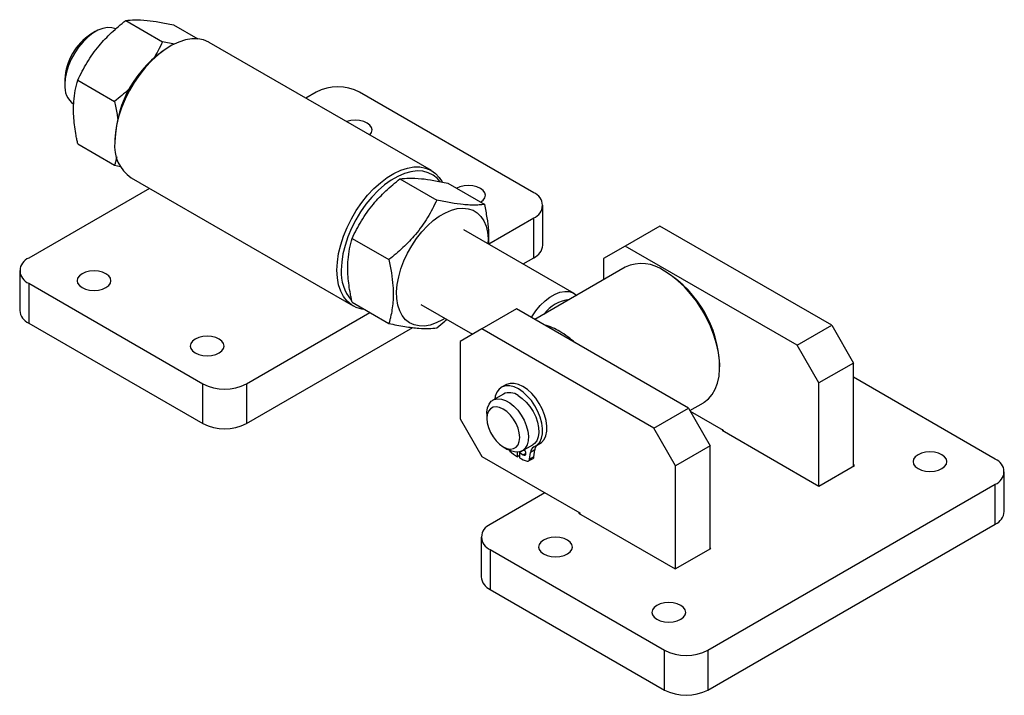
# Model space of a CAD drawing. Extents: x 27 to 410, y 76 to 275.
# Tile 2 of 2: x 250 to 410, y 165 to 275. Entities that reach past the tile are written whole.
import ezdxf

# ---------------------------------------------------------------- set-up
doc = ezdxf.new("R2010")
doc.units = 0
doc.linetypes.add('SLD-SÓLIDA', pattern=[0])
doc.layers.get('0').update_dxf_attribs({"linetype": 'CONTINUOUS'})

msp = doc.modelspace()

# ---------------------------------------------------------------- linework, layer by layer
at = {"color": 7, "linetype": 'SLD-SÓLIDA'}
for p, q in [((267.016, 274.746), (272.996, 271.293)), ((274.794, 274.05), (278.741, 271.771)), ((262.086, 272.935), (261.379, 272.527)), ((274.947, 270.917), (272.996, 271.293)), ((274.247, 270.568), (273.894, 270.364)), ((316.66, 250.379), (280.598, 271.198)), ((257.137, 265.179), (257.137, 264.362)), ((259.237, 265.07), (265.218, 261.617)), ((297.937, 263.095), (296.285, 262.142)), ((333.292, 246.767), (305.008, 263.095)), ((259.237, 254.698), (265.218, 251.246)), ((265.268, 255.423), (265.268, 255.015)), ((265.218, 251.246), (266.194, 251.049)), ((267.899, 249.2), (303.962, 228.382)), ((311.563, 249.029), (317.544, 245.576)), ((319.342, 248.333), (325.322, 244.881)), ((270.883, 247.478), (251.268, 236.154)), ((334.756, 238.245), (334.756, 244.726)), ((325.985, 238.467), (333.292, 242.685)), ((333.292, 236.204), (333.292, 242.685)), ((339.832, 230.421), (321.942, 240.748)), ((353.754, 241.357), (348.141, 238.117)), ((381.685, 225.233), (353.754, 241.357)), ((303.785, 239.353), (309.766, 235.9)), ((348.141, 238.117), (344.606, 236.075)), ((376.072, 221.993), (348.141, 238.117)), ((331.553, 235.2), (333.292, 236.204)), ((344.606, 236.075), (344.606, 232.614)), ((249.803, 234.113), (249.803, 227.632)), ((348.156, 234.663), (333.462, 226.181)), ((354.86, 233.83), (354.507, 234.034)), ((251.268, 232.072), (279.552, 215.744)), ((251.268, 232.072), (251.268, 225.591)), ((303.785, 228.981), (309.766, 225.529)), ((286.623, 215.744), (306.67, 227.316)), ((314.943, 228.624), (323.32, 223.788)), ((330.464, 227.912), (324.851, 224.671)), ((358.394, 211.788), (330.464, 227.912)), ((251.268, 225.591), (279.552, 209.262)), ((286.623, 209.262), (313.638, 224.858)), ((324.851, 224.671), (321.315, 222.63)), ((352.782, 208.547), (324.851, 224.671)), ((376.072, 221.993), (381.685, 225.233)), ((381.685, 225.233), (385.22, 219.109)), ((321.315, 222.63), (321.315, 210.055)), ((379.607, 215.869), (376.072, 221.993)), ((385.22, 219.109), (379.607, 215.869)), ((385.22, 202.37), (385.22, 219.109)), ((363.485, 218.48), (363.485, 218.889)), ((408.245, 203.498), (385.22, 216.79)), ((279.552, 209.262), (279.552, 215.744)), ((286.623, 215.744), (286.623, 209.262)), ((328.767, 215.57), (328.059, 215.162)), ((379.607, 199.13), (379.607, 215.869)), ((328.365, 214.073), (326.668, 213.094)), ((352.782, 208.547), (358.394, 211.788)), ((358.394, 211.788), (361.93, 205.664)), ((358.629, 211.381), (360.855, 212.666)), ((358.68, 211.293), (364.051, 208.192)), ((321.315, 210.055), (324.851, 203.931)), ((325.682, 210.913), (325.682, 210.097)), ((356.317, 202.424), (352.782, 208.547)), ((363.98, 208.233), (363.91, 208.192)), ((363.91, 208.192), (379.607, 199.13)), ((364.051, 208.192), (364.051, 208.11)), ((328.342, 205.489), (329.049, 205.081)), ((331.677, 204.962), (330.97, 204.554)), ((331.361, 204.78), (331.362, 204.807)), ((331.43, 204.845), (333.127, 205.824)), ((331.677, 204.962), (331.911, 204.827)), ((333.454, 204.985), (332.747, 204.577)), ((333.32, 203.884), (333.454, 204.985)), ((333.575, 205.608), (334.282, 206.017)), ((361.93, 205.664), (356.317, 202.424)), ((361.93, 188.925), (361.93, 205.664)), ((324.851, 203.931), (340.761, 194.747)), ((330.64, 203.889), (330.662, 204.624)), ((330.983, 204.087), (330.64, 203.889)), ((330.97, 204.554), (330.994, 203.685)), ((330.97, 204.554), (331.595, 204.193)), ((332.462, 203.209), (333.169, 203.618)), ((332.613, 203.476), (332.747, 204.577)), ((333.32, 203.884), (332.613, 203.476)), ((356.317, 185.685), (356.317, 202.424)), ((379.607, 199.13), (385.406, 202.477)), ((385.406, 202.477), (385.22, 202.584)), ((409.71, 194.975), (409.71, 201.457)), ((361.576, 172.474), (408.245, 199.416)), ((408.245, 192.934), (408.245, 199.416)), ((335.104, 198.012), (326.221, 192.884)), ((340.69, 194.788), (340.575, 194.721)), ((340.575, 194.721), (356.273, 185.659)), ((340.761, 194.747), (340.761, 194.614)), ((361.576, 165.993), (408.245, 192.934)), ((324.756, 190.843), (324.756, 184.362)), ((326.221, 188.802), (354.505, 172.474)), ((326.221, 188.802), (326.221, 182.321)), ((356.273, 185.659), (362.071, 189.006)), ((362.071, 189.006), (361.93, 189.088)), ((326.221, 182.321), (354.505, 165.993)), ((354.505, 165.993), (354.505, 172.474)), ((361.576, 172.474), (361.576, 165.993))]:
    msp.add_line(p, q, dxfattribs=at)
at = {"color": 8, "linetype": 'SLD-SÓLIDA'}
msp.add_line((332.019, 204.438), (331.595, 204.193), dxfattribs=at)
at = {"color": 7, "linetype": 'SLD-SÓLIDA', "flags": 128}
for points in [[(265.395, 273.381), (264.794, 273.568), (264.075, 273.602), (263.301, 273.462), (262.495, 273.152), (261.678, 272.68), (260.871, 272.059), (260.098, 271.306), (259.379, 270.442), (258.734, 269.49), (258.18, 268.476), (257.733, 267.427), (257.405, 266.373), (257.204, 265.342), (257.137, 264.362)], [(280.598, 271.198), (280.5, 271.253), (279.66, 271.598), (278.739, 271.772), (277.749, 271.769), (276.706, 271.592), (275.626, 271.241), (274.525, 270.724), (273.42, 270.046), (272.327, 269.22), (271.264, 268.256), (270.246, 267.171), (269.288, 265.98), (268.406, 264.701), (267.612, 263.354), (266.919, 261.959), (266.337, 260.537), (265.875, 259.111), (265.54, 257.701), (265.336, 256.328), (265.268, 255.015)], [(306.657, 256.154), (306.682, 256.179), (306.957, 256.561), (307.051, 256.972), (306.957, 257.383), (306.682, 257.766), (306.245, 258.095), (305.676, 258.347), (305.012, 258.506), (304.301, 258.56), (303.589, 258.506), (302.926, 258.347), (302.883, 258.333)], [(301.331, 234.196), (301.399, 235.51), (301.602, 236.882), (301.937, 238.292), (302.399, 239.719), (302.981, 241.141), (303.675, 242.536), (304.468, 243.883), (305.351, 245.161), (306.308, 246.353), (307.326, 247.438), (308.39, 248.401), (309.482, 249.228), (310.588, 249.905), (311.688, 250.423), (312.769, 250.773), (313.811, 250.951), (314.801, 250.953), (315.723, 250.78), (316.562, 250.434), (317.307, 249.921), (317.946, 249.247), (318.408, 248.539)], [(318.027, 248.618), (317.644, 249.061), (316.953, 249.626), (316.163, 250.026), (315.287, 250.256), (314.338, 250.31), (313.33, 250.189), (312.281, 249.895), (311.206, 249.431), (310.123, 248.806), (309.048, 248.028), (307.999, 247.112), (306.991, 246.07), (306.042, 244.919), (305.166, 243.678), (304.376, 242.365), (303.685, 241.003), (303.105, 239.611), (302.644, 238.213), (302.309, 236.83), (302.106, 235.484), (302.038, 234.196)], [(324.63, 245.236), (325.067, 245.565), (325.342, 245.948), (325.435, 246.359), (325.342, 246.77), (325.067, 247.153), (324.63, 247.482), (324.06, 247.734), (323.397, 247.892), (322.685, 247.947), (321.974, 247.892), (321.31, 247.734), (320.779, 247.503)], [(318.856, 226.365), (318.443, 226.112), (317.453, 225.618), (316.481, 225.285), (315.544, 225.119), (314.659, 225.125), (313.841, 225.301), (313.106, 225.645), (312.465, 226.15), (311.932, 226.807), (311.514, 227.605), (311.22, 228.529), (311.055, 229.563), (311.022, 230.689), (311.122, 231.886), (311.351, 233.133), (311.708, 234.407), (312.185, 235.687), (312.773, 236.948), (313.462, 238.17), (314.241, 239.329), (315.094, 240.405), (316.007, 241.379), (316.964, 242.234), (317.947, 242.954), (318.939, 243.527), (319.922, 243.942), (320.878, 244.191), (321.791, 244.271), (322.645, 244.18), (323.423, 243.92), (324.113, 243.495), (324.701, 242.912), (325.178, 242.183), (325.534, 241.32), (325.764, 240.339), (325.863, 239.256), (325.856, 238.489)], [(263.819, 231.358), (264.256, 231.686), (264.53, 232.069), (264.624, 232.48), (264.53, 232.891), (264.256, 233.274), (263.819, 233.603), (263.249, 233.855), (262.586, 234.014), (261.874, 234.068), (261.162, 234.014), (260.499, 233.855), (259.93, 233.603), (259.493, 233.274), (259.218, 232.891), (259.124, 232.48), (259.218, 232.069), (259.493, 231.686), (259.93, 231.358), (260.499, 231.105), (261.162, 230.947), (261.874, 230.893), (262.586, 230.947), (263.249, 231.105), (263.819, 231.358)], [(305.818, 227.808), (305.351, 227.872), (304.468, 228.132), (303.675, 228.563), (302.981, 229.158), (302.399, 229.907), (301.937, 230.8), (301.602, 231.823), (301.399, 232.961), (301.331, 234.196)], [(360.855, 212.666), (360.952, 212.724), (361.672, 213.278), (362.282, 213.99), (362.775, 214.848), (363.143, 215.84), (363.379, 216.951), (363.481, 218.163), (363.447, 219.459), (363.278, 220.819), (362.975, 222.222), (362.544, 223.646), (361.991, 225.071), (361.325, 226.475), (360.555, 227.836), (359.694, 229.133), (358.754, 230.348), (357.749, 231.462), (356.696, 232.457), (355.609, 233.319), (354.505, 234.035)], [(332.904, 226.502), (332.98, 226.628), (333.625, 227.581), (334.344, 228.445), (335.117, 229.198), (335.924, 229.819), (336.741, 230.291), (337.548, 230.601), (338.321, 230.741), (339.04, 230.706), (339.685, 230.499), (340.239, 230.124), (340.259, 230.105)], [(282.204, 220.744), (282.641, 221.073), (282.915, 221.456), (283.009, 221.867), (282.915, 222.278), (282.641, 222.661), (282.204, 222.989), (281.634, 223.242), (280.971, 223.4), (280.259, 223.454), (279.547, 223.4), (278.884, 223.242), (278.314, 222.989), (277.877, 222.661), (277.603, 222.278), (277.509, 221.867), (277.603, 221.456), (277.877, 221.073), (278.314, 220.744), (278.884, 220.492), (279.547, 220.333), (280.259, 220.279), (280.971, 220.333), (281.634, 220.492), (282.204, 220.744)], [(333.342, 205.495), (333.852, 205.805), (334.255, 206.275), (334.538, 206.889), (334.691, 207.625), (334.707, 208.458), (334.588, 209.359), (334.336, 210.296), (333.961, 211.236), (333.475, 212.146), (332.897, 212.994), (332.246, 213.751), (331.544, 214.39), (330.817, 214.889), (330.09, 215.23), (329.389, 215.401), (328.737, 215.396), (328.159, 215.215), (327.673, 214.866), (327.298, 214.359), (327.046, 213.713), (326.957, 213.261)], [(334.282, 206.017), (334.559, 206.213), (334.963, 206.683), (335.245, 207.297), (335.398, 208.033), (335.415, 208.867), (335.295, 209.767), (335.043, 210.704), (334.668, 211.644), (334.183, 212.554), (333.604, 213.403), (332.953, 214.16), (332.251, 214.799), (331.524, 215.297), (330.797, 215.638), (330.096, 215.809), (329.444, 215.804), (328.866, 215.624), (328.767, 215.57)], [(325.682, 210.913), (325.686, 211.108), (325.789, 211.826), (326.026, 212.427), (326.386, 212.887), (326.856, 213.186), (327.415, 213.313), (328.041, 213.262), (328.709, 213.035), (329.39, 212.641), (330.057, 212.098), (330.684, 211.426), (331.243, 210.654), (331.712, 209.812), (332.073, 208.936), (332.309, 208.062), (332.413, 207.225), (332.378, 206.459), (332.207, 205.796), (331.907, 205.262), (331.49, 204.881), (330.973, 204.667), (330.377, 204.629), (329.727, 204.769), (329.049, 205.08), (329.049, 205.08)], [(330.746, 213.838), (331.424, 213.367), (332.074, 212.756), (332.67, 212.03), (333.187, 211.219), (333.604, 210.356), (333.904, 209.476), (334.075, 208.616), (334.11, 207.81), (334.006, 207.092), (333.77, 206.491), (333.409, 206.031), (333.127, 205.824)], [(328.342, 205.489), (328.934, 205.224), (329.497, 205.127), (330.001, 205.201), (330.422, 205.445), (330.739, 205.844), (330.936, 206.38), (331.003, 207.025), (330.936, 207.747), (330.739, 208.51), (330.422, 209.276), (330.001, 210.005), (329.497, 210.663), (328.934, 211.214), (328.342, 211.633), (327.75, 211.898), (327.188, 211.995), (326.683, 211.921), (326.262, 211.677), (325.945, 211.278), (325.748, 210.742), (325.682, 210.097), (325.748, 209.375), (325.945, 208.612), (326.262, 207.846), (326.683, 207.117), (327.188, 206.459), (327.75, 205.908), (328.342, 205.489)], [(329.272, 204.96), (329.335, 204.887), (329.408, 204.814)], [(331.595, 204.193), (331.757, 204.137), (331.895, 204.163), (331.987, 204.269), (332.019, 204.438), (331.987, 204.644), (331.895, 204.856), (331.762, 205.036)], [(399.583, 201.967), (400.02, 202.296), (400.295, 202.678), (400.389, 203.089), (400.295, 203.5), (400.02, 203.883), (399.583, 204.212), (399.014, 204.464), (398.35, 204.623), (397.639, 204.677), (396.927, 204.623), (396.264, 204.464), (395.694, 204.212), (395.257, 203.883), (394.982, 203.5), (394.889, 203.089), (394.982, 202.678), (395.257, 202.296), (395.694, 201.967), (396.264, 201.715), (396.927, 201.556), (397.639, 201.502), (398.35, 201.556), (399.014, 201.715), (399.583, 201.967)], [(338.772, 188.088), (339.209, 188.417), (339.484, 188.8), (339.578, 189.21), (339.484, 189.621), (339.209, 190.004), (338.772, 190.333), (338.203, 190.585), (337.539, 190.744), (336.828, 190.798), (336.116, 190.744), (335.453, 190.585), (334.883, 190.333), (334.446, 190.004), (334.171, 189.621), (334.078, 189.21), (334.171, 188.8), (334.446, 188.417), (334.883, 188.088), (335.453, 187.836), (336.116, 187.677), (336.828, 187.623), (337.539, 187.677), (338.203, 187.836), (338.772, 188.088)], [(357.157, 177.475), (357.594, 177.803), (357.869, 178.186), (357.962, 178.597), (357.869, 179.008), (357.594, 179.391), (357.157, 179.72), (356.587, 179.972), (355.924, 180.131), (355.212, 180.185), (354.501, 180.131), (353.837, 179.972), (353.268, 179.72), (352.831, 179.391), (352.556, 179.008), (352.462, 178.597), (352.556, 178.186), (352.831, 177.803), (353.268, 177.475), (353.837, 177.222), (354.501, 177.064), (355.212, 177.01), (355.924, 177.064), (356.587, 177.222), (357.157, 177.475)]]:
    msp.add_lwpolyline(points, dxfattribs=at)
at = {"color": 7, "linetype": 'SLD-SÓLIDA'}
for centre, radius, start, end in [((266.295, 264.79), 9.167, 122.43666, 177.56871), ((283.91, 254.621), 18.659, 122.46711, 177.53827), ((260.576, 263.988), 3.459, 173.78557, 234.90226), ((301.472, 256.272), 7.685, 62.60967, 117.39036), ((271.361, 254.269), 6.138, 173.01891, 235.66891), ((332.517, 244.726), 2.183, 290.78343, 69.21665), ((332.254, 238.494), 2.515, 294.37489, 354.30487), ((252.042, 234.113), 2.183, 110.78335, 249.21658), ((350.814, 229.132), 6.137, 53.0227, 115.66682), ((308.872, 233.757), 6.848, 176.3257, 220.19142), ((344.844, 218.087), 18.659, 2.46148, 57.53851), ((339.701, 223.636), 5.821, 96.13043, 143.86419), ((252.305, 227.881), 2.515, 185.69521, 245.62509), ((332.76, 216.228), 9.325, 59.20293, 75.85069), ((330.037, 211.511), 14.771, 47.43189, 59.49787), ((283.087, 222.567), 7.685, 242.60965, 297.39033), ((329.353, 211.905), 2.383, 54.20485, 114.48467), ((283.087, 216.086), 7.685, 242.60965, 297.39033), ((335.275, 211.347), 8.78, 228.06974, 238.13654), ((333.808, 204.541), 1.062, 116.03291, 178.07227), ((334.668, 204.894), 1.217, 136.78214, 175.70694), ((333.708, 208.631), 5.641, 241.24511, 254.77325), ((332.314, 203.473), 0.299, 252.84452, 0.46078), ((332.98, 203.9), 0.34, 303.70824, 357.19773), ((407.471, 201.457), 2.183, 290.78343, 69.21661), ((407.207, 195.225), 2.515, 294.37473, 354.30509), ((326.996, 190.843), 2.183, 110.78343, 249.21661), ((327.259, 184.612), 2.515, 185.69482, 245.62542), ((358.041, 179.298), 7.685, 242.60966, 297.39033), ((358.041, 172.816), 7.685, 242.60966, 297.39033)]:
    msp.add_arc(centre, radius, start, end, dxfattribs=at)
for points, knots in [([(259.237, 265.07), (259.712, 266.025), (260.671, 267.957), (262.545, 270.559), (264.696, 272.838), (266.238, 274.106), (267.016, 274.746)], [0, 0, 0, 0, 0.2646069, 0.5349518, 0.7653452, 1, 1, 1, 1]), ([(267.016, 274.746), (267.49, 274.801), (268.449, 274.913), (270.323, 274.818), (272.474, 274.52), (274.016, 274.208), (274.794, 274.05)], [0, 0, 0, 0, 0.264607, 0.5349518, 0.7653452, 1, 1, 1, 1]), ([(272.996, 271.293), (272.768, 270.815), (272.334, 269.903), (271.814, 269.016), (271.567, 268.595)], [0, 0, 0, 0, 0.5253204, 1, 1, 1, 1]), ([(259.237, 254.698), (259.189, 254.924), (259.093, 255.375), (258.916, 256.303), (258.728, 257.476), (258.58, 258.882), (258.525, 260.257), (258.582, 261.781), (258.797, 263.413), (259.09, 264.515), (259.237, 265.07)], [0, 0, 0, 0, 0.058537, 0.1171102, 0.2422697, 0.3680353, 0.496101, 0.6251185, 0.8115611, 1, 1, 1, 1]), ([(267.831, 263.924), (267.723, 263.809), (266.937, 262.966), (266.014, 262.242), (265.218, 261.617)], [0, 0, 0, 0, 0.1365852, 1, 1, 1, 1]), ([(265.218, 261.617), (265.373, 260.896), (265.588, 259.896), (265.688, 258.937), (265.716, 258.669)], [0, 0, 0, 0, 0.7209745, 1, 1, 1, 1]), ([(265.554, 252.619), (265.533, 252.506), (265.479, 252.21), (265.361, 251.757), (265.266, 251.416), (265.218, 251.246)], [0, 0, 0, 0, 0.2366174, 0.6181822, 1, 1, 1, 1]), ([(303.785, 239.353), (304.26, 240.309), (305.219, 242.241), (307.093, 244.842), (309.243, 247.121), (310.785, 248.389), (311.563, 249.029)], [0, 0, 0, 0, 0.2646069, 0.5349518, 0.7653453, 1, 1, 1, 1]), ([(311.563, 249.029), (312.038, 249.084), (312.997, 249.196), (314.871, 249.101), (317.022, 248.803), (318.564, 248.491), (319.342, 248.333)], [0, 0, 0, 0, 0.26460687, 0.53495182, 0.76534532, 1, 1, 1, 1]), ([(317.544, 245.576), (317.314, 245.098), (316.854, 244.14), (316.047, 242.724), (315.131, 241.331), (313.845, 239.672), (312.085, 237.808), (310.544, 236.54), (309.766, 235.9)], [0, 0, 0, 0, 0.1320619, 0.2646385, 0.3993756, 0.5351388, 0.7654396, 1, 1, 1, 1]), ([(325.322, 244.881), (325.092, 244.85), (324.632, 244.788), (323.825, 244.749), (322.909, 244.764), (321.623, 244.863), (319.863, 245.107), (318.322, 245.419), (317.544, 245.576)], [0, 0, 0, 0, 0.1320619, 0.2646384, 0.3993756, 0.5351388, 0.7654396, 1, 1, 1, 1]), ([(325.985, 238.467), (325.999, 238.727), (326.036, 239.426), (325.973, 240.838), (325.764, 242.714), (325.47, 244.156), (325.322, 244.881)], [0, 0, 0, 0, 0.1317437, 0.3540506, 0.6753053, 1, 1, 1, 1]), ([(303.785, 228.981), (303.737, 229.207), (303.641, 229.658), (303.463, 230.586), (303.275, 231.759), (303.127, 233.165), (303.073, 234.54), (303.13, 236.064), (303.345, 237.696), (303.638, 238.799), (303.785, 239.353)], [0, 0, 0, 0, 0.0585369, 0.1171102, 0.2422697, 0.3680353, 0.4961009, 0.6251185, 0.8115611, 1, 1, 1, 1]), ([(309.766, 235.9), (309.912, 235.183), (310.205, 233.742), (310.419, 231.877), (310.477, 230.303), (310.427, 229.001), (310.282, 227.75), (310.091, 226.773), (309.91, 226.039), (309.814, 225.699), (309.766, 225.529)], [0, 0, 0, 0, 0.1866002, 0.3748807, 0.4997623, 0.6255277, 0.7538438, 0.8828899, 0.9414255, 1, 1, 1, 1]), ([(309.766, 225.529), (310.207, 225.438), (311.09, 225.256), (312.351, 225.032), (313.544, 224.858), (314.896, 224.721), (316.298, 224.683), (317.126, 224.783), (317.544, 224.833)], [0, 0, 0, 0, 0.1320619, 0.2646384, 0.3993756, 0.5351388, 0.7654396, 1, 1, 1, 1]), ([(317.544, 224.833), (317.989, 225.186), (318.542, 225.623), (319.056, 226.099), (319.157, 226.191)], [0, 0, 0, 0, 0.805364, 1, 1, 1, 1])]:
    msp.add_open_spline(points, degree=3, knots=knots, dxfattribs=at)

doc.saveas('drawing.dxf')
